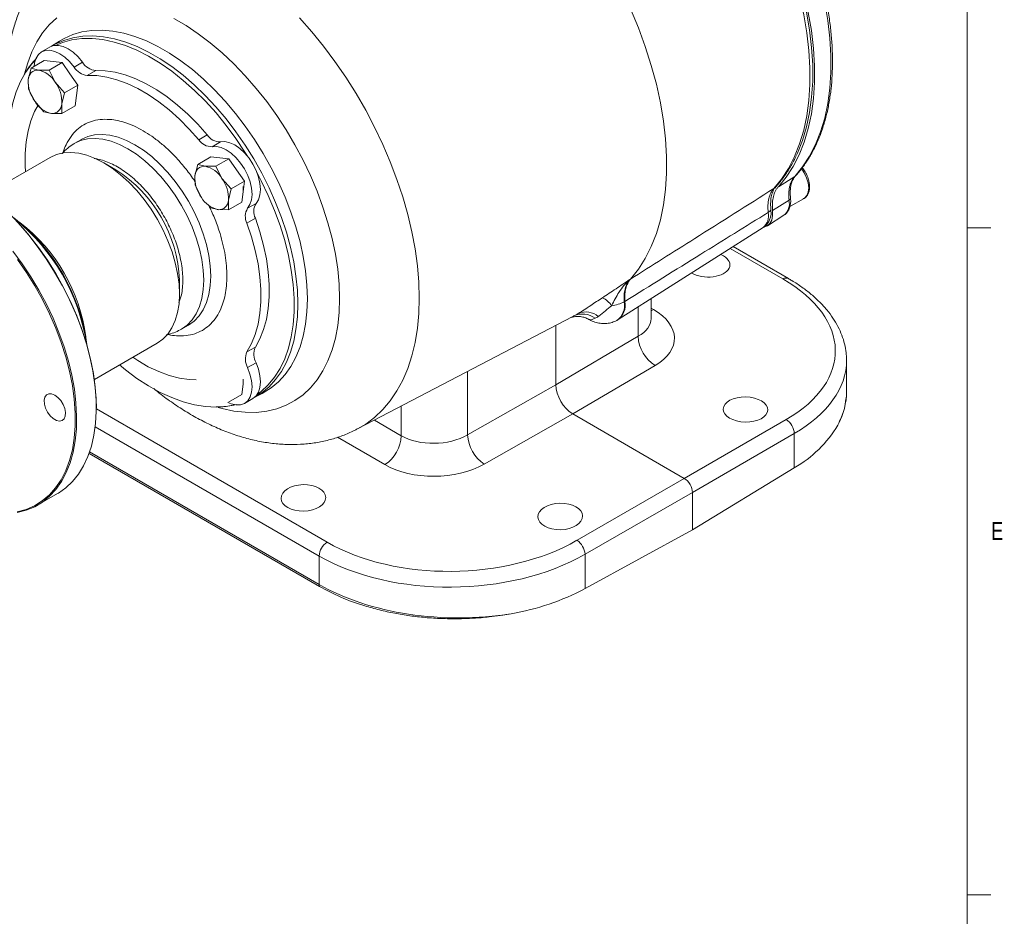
# Model space of a CAD drawing. Header units: inches. Extents: x 0.3 to 33.9, y 0.2 to 21.6.
# Tile 16 of 17: x 28.6 to 33.7, y 14.3 to 19. Entities that reach past the tile are written whole.
import ezdxf

# ---------------------------------------------------------------- set-up
doc = ezdxf.new("R2010")
doc.units = ezdxf.units.IN
doc.header["$MEASUREMENT"] = 0
doc.styles.add('SLDTEXTSTYLE0', font='TXT', dxfattribs={"width": 0.75})

msp = doc.modelspace()

# ---------------------------------------------------------------- linework, layer by layer
at = {"color": 7, "linetype": 'Continuous', "lineweight": 0}
for p, q in [((33.5229, 0.4106), (33.5229, 21.4106)), ((33.5229, 17.9106), (33.6479, 17.9106)), ((33.5229, 14.4106), (33.6479, 14.4106))]:
    msp.add_line(p, q, dxfattribs=at)
at = {"color": 7, "linetype": 'Continuous', "lineweight": 15}
for p, q in [((28.7595, 18.8898), (28.717, 18.8627)), ((28.7094, 18.859), (28.6652, 18.8335)), ((28.61, 18.7471), (28.6794, 18.7872)), ((28.7266, 18.7825), (28.6794, 18.7872)), ((28.7738, 18.7778), (28.7043, 18.7377)), ((28.7738, 18.7778), (28.7266, 18.7825)), ((28.8142, 18.7185), (28.7738, 18.7778)), ((28.8798, 18.7794), (28.8356, 18.7539)), ((28.5954, 18.688), (28.61, 18.7471)), ((28.61, 18.7471), (28.6493, 18.7379)), ((28.6493, 18.7379), (28.7043, 18.7377)), ((28.7043, 18.7377), (28.7369, 18.6739)), ((28.8142, 18.7185), (28.8547, 18.6592)), ((28.9492, 18.7351), (28.9051, 18.7096)), ((28.5966, 18.638), (28.5954, 18.688)), ((28.7369, 18.6739), (28.7852, 18.6191)), ((28.8547, 18.6592), (28.7852, 18.6191)), ((28.8547, 18.6592), (28.848, 18.6047)), ((28.6291, 18.5742), (28.5966, 18.638)), ((28.7852, 18.6191), (28.7706, 18.56)), ((28.8413, 18.5501), (28.848, 18.6047)), ((28.6775, 18.5195), (28.6291, 18.5742)), ((28.7706, 18.56), (28.7718, 18.5101)), ((28.7168, 18.5102), (28.6775, 18.5195)), ((28.7718, 18.5101), (28.7168, 18.5102)), ((28.7718, 18.5101), (28.8413, 18.5501)), ((29.5346, 18.3972), (29.4904, 18.3717)), ((28.8741, 18.3738), (28.8369, 18.3524)), ((29.604, 18.3613), (29.5598, 18.3358)), ((28.71, 18.2791), (28.3798, 18.0885)), ((29.0549, 18.2145), (28.9913, 18.2512)), ((29.4701, 18.1831), (29.4847, 18.2422)), ((29.4847, 18.2422), (29.5541, 18.2823)), ((29.4847, 18.2422), (29.524, 18.2329)), ((29.5541, 18.2823), (29.6013, 18.2776)), ((29.6485, 18.2728), (29.579, 18.2327)), ((29.6485, 18.2728), (29.6013, 18.2776)), ((29.6889, 18.2136), (29.6485, 18.2728)), ((29.524, 18.2329), (29.579, 18.2327)), ((29.579, 18.2327), (29.6116, 18.1689)), ((29.6889, 18.2136), (29.7294, 18.1543)), ((29.4713, 18.1331), (29.4701, 18.1831)), ((29.6116, 18.1689), (29.6599, 18.1142)), ((29.7294, 18.1543), (29.6599, 18.1142)), ((29.7294, 18.1543), (29.7227, 18.0997)), ((32.618, 18.1798), (32.532, 18.1254)), ((32.6228, 18.1848), (32.618, 18.1798)), ((29.5038, 18.0693), (29.4713, 18.1331)), ((29.6599, 18.1142), (29.6453, 18.0551)), ((29.716, 18.0452), (29.7227, 18.0997)), ((29.6453, 18.0551), (29.6465, 18.0051)), ((29.6465, 18.0051), (29.716, 18.0452)), ((29.7906, 18.0381), (29.7464, 18.0126)), ((32.5878, 18.0546), (32.5018, 18.0013)), ((32.5923, 18.0213), (32.667, 18.0644)), ((29.5915, 18.0053), (29.5522, 18.0146)), ((29.6465, 18.0051), (29.5915, 18.0053)), ((29.787, 17.9599), (29.7428, 17.9344)), ((32.4742, 17.9207), (32.5611, 17.9759)), ((31.6918, 17.4281), (32.4514, 17.911)), ((32.5846, 17.644), (32.2947, 17.8113)), ((29.389, 17.5624), (29.389, 17.6358)), ((31.7564, 17.641), (31.7532, 17.6393)), ((31.7233, 17.5221), (31.7264, 17.5238)), ((31.8639, 17.4338), (31.8639, 17.5374)), ((30.3228, 16.8545), (31.4528, 17.444)), ((31.6842, 17.4238), (31.6874, 17.4255)), ((29.3994, 17.3781), (29.4365, 17.3995)), ((31.3643, 17.3978), (31.3643, 17.0866)), ((31.7967, 17.3407), (31.3643, 17.0866)), ((28.9423, 17.1142), (29.2724, 17.3048)), ((29.787, 17.2841), (29.7428, 17.2585)), ((32.8899, 17.0529), (32.8899, 17.2142)), ((29.7906, 17.2018), (29.7464, 17.1763)), ((31.4526, 16.9336), (31.8858, 17.1882)), ((29.716, 17.0351), (29.7227, 17.0897)), ((31.3643, 17.0866), (30.9005, 16.8234)), ((29.6465, 16.995), (29.716, 17.0351)), ((29.7302, 16.9889), (29.7744, 17.0144)), ((29.7814, 17.0191), (29.826, 17.0423)), ((29.826, 17.0423), (29.8241, 17.0413)), ((28.9527, 16.966), (28.9527, 16.9701)), ((30.9881, 16.6699), (31.4526, 16.9336)), ((32.0384, 16.5954), (31.4526, 16.9336)), ((32.5729, 16.9039), (32.0384, 16.5954)), ((32.0808, 16.5219), (32.6153, 16.8305)), ((32.6153, 16.8305), (32.6153, 16.6506)), ((30.1232, 16.0281), (28.9146, 16.7258)), ((32.6153, 16.6506), (32.0808, 16.3254)), ((32.0384, 16.5954), (31.4752, 16.2703)), ((28.6455, 16.4556), (28.7487, 16.5152)), ((31.5176, 16.1968), (32.0808, 16.5219)), ((32.0808, 16.3254), (32.0808, 16.5219)), ((32.0808, 16.3254), (31.5176, 16.0169)), ((30.1221, 16.1878), (30.1221, 16.0383)), ((31.5176, 16.0169), (31.5176, 16.1968))]:
    msp.add_line(p, q, dxfattribs=at)
at = {"color": 8, "linetype": 'Continuous', "lineweight": 15}
for p, q in [((32.279, 17.8014), (32.5557, 17.6416)), ((31.7967, 17.4947), (31.7967, 17.3407)), ((31.8768, 17.4811), (31.8639, 17.4886)), ((31.8768, 17.4811), (31.8639, 17.4752)), ((30.9005, 16.8234), (30.9005, 17.1559)), ((30.1635, 16.2606), (28.9527, 16.9596)), ((30.5532, 16.9748), (30.5532, 16.8191)), ((30.5532, 16.8191), (30.4116, 16.9009)), ((28.9469, 16.8662), (30.1221, 16.1878)), ((30.2182, 16.8111), (30.4672, 16.6674)), ((30.1221, 16.0383), (28.9174, 16.7337))]:
    msp.add_line(p, q, dxfattribs=at)
at = {"color": 7, "linetype": 'Continuous', "lineweight": 15, "flags": 128}
for points in [[(32.6181, 19.5794), (32.6591, 19.482), (32.6955, 19.3841), (32.7271, 19.2862), (32.7536, 19.1888), (32.775, 19.0924), (32.7912, 18.9975), (32.802, 18.9046), (32.8074, 18.814), (32.8074, 18.7264), (32.8019, 18.6422), (32.7911, 18.5617), (32.775, 18.4854), (32.7536, 18.4137), (32.727, 18.347), (32.6954, 18.2855), (32.659, 18.2297), (32.618, 18.1798)], [(32.5083, 19.5148), (32.5493, 19.4175), (32.5856, 19.3197), (32.6171, 19.2219), (32.6436, 19.1246), (32.665, 19.0283), (32.6811, 18.9334), (32.6919, 18.8406), (32.6973, 18.7501), (32.6973, 18.6626), (32.6919, 18.5784), (32.6811, 18.498), (32.665, 18.4218), (32.6436, 18.3501), (32.6171, 18.2834), (32.5856, 18.222), (32.5493, 18.1661), (32.5083, 18.1162)], [(32.5242, 19.5259), (32.5649, 19.4292), (32.601, 19.332), (32.6323, 19.2348), (32.6587, 19.1381), (32.6799, 19.0424), (32.6959, 18.9482), (32.7066, 18.8559), (32.712, 18.766), (32.712, 18.679), (32.7066, 18.5954), (32.6959, 18.5154), (32.6799, 18.4397), (32.6587, 18.3685), (32.6323, 18.3022), (32.627, 18.2906)], [(32.5321, 19.5272), (32.5731, 19.4297), (32.6095, 19.3317), (32.6411, 19.2337), (32.6676, 19.1361), (32.689, 19.0396), (32.7052, 18.9446), (32.716, 18.8515), (32.7214, 18.7608), (32.7214, 18.6731), (32.7159, 18.5887), (32.7051, 18.5082), (32.689, 18.4318), (32.6676, 18.3599), (32.641, 18.2931), (32.6094, 18.2315), (32.573, 18.1755), (32.532, 18.1254)], [(31.7564, 19.0586), (31.7974, 18.9601), (31.8337, 18.8611), (31.8651, 18.7622), (31.8916, 18.6637), (31.9129, 18.5664), (31.929, 18.4705), (31.9398, 18.3765), (31.9452, 18.2851), (31.9452, 18.1965), (31.9398, 18.1113), (31.929, 18.0298), (31.9129, 17.9525), (31.8916, 17.8797), (31.8651, 17.8118), (31.8337, 17.7492), (31.7974, 17.6922), (31.7564, 17.641)], [(28.7094, 18.859), (28.7299, 18.8666), (28.7532, 18.8675), (28.7786, 18.8616), (28.8049, 18.8493), (28.8312, 18.831), (28.8565, 18.8074), (28.8798, 18.7794)], [(29.7462, 18.2853), (29.7325, 18.3073), (29.6847, 18.3789), (29.634, 18.4475), (29.5807, 18.5128), (29.5251, 18.5742), (29.4676, 18.6314), (29.4086, 18.6839), (29.3485, 18.7315), (29.2877, 18.7738), (29.2266, 18.8105), (29.1656, 18.8414), (29.1051, 18.8663), (29.0455, 18.885), (28.9872, 18.8974), (28.9307, 18.9033), (28.8761, 18.9029), (28.8241, 18.896), (28.7748, 18.8828), (28.7376, 18.8676)], [(28.6261, 18.7565), (28.6284, 18.7749), (28.636, 18.7998), (28.6484, 18.8196), (28.6652, 18.8335), (28.6857, 18.8411), (28.709, 18.8419), (28.7344, 18.8361), (28.7607, 18.8238), (28.787, 18.8055), (28.8123, 18.7819), (28.8356, 18.7539)], [(28.633, 18.7923), (28.6116, 18.7683), (28.5807, 18.7253), (28.5542, 18.677), (28.5322, 18.6238), (28.515, 18.566), (28.5026, 18.504), (28.4952, 18.4383), (28.4927, 18.3692)], [(28.9051, 18.7096), (28.955, 18.7085), (29.0069, 18.701), (29.0603, 18.6871), (29.1148, 18.6671), (29.17, 18.6409), (29.2254, 18.6089), (29.2806, 18.5714), (29.3351, 18.5285), (29.3885, 18.4807), (29.4404, 18.4283), (29.4904, 18.3717)], [(28.9492, 18.7351), (28.9992, 18.734), (29.0511, 18.7265), (29.1045, 18.7126), (29.159, 18.6926), (29.2142, 18.6664), (29.2696, 18.6345), (29.3248, 18.5969), (29.3793, 18.554), (29.4327, 18.5062), (29.4846, 18.4538), (29.5346, 18.3972)], [(28.5813, 18.2049), (28.5796, 18.236), (28.5796, 18.3), (28.5846, 18.3609), (28.5944, 18.4181), (28.6091, 18.4713), (28.6286, 18.52), (28.6467, 18.5543)], [(29.604, 18.3613), (29.6273, 18.3624), (29.6526, 18.3568), (29.6789, 18.3448), (29.7052, 18.3267), (29.7306, 18.3032), (29.7539, 18.2754), (29.7744, 18.2442), (29.7912, 18.2109), (29.8036, 18.1767), (29.8112, 18.1431), (29.8137, 18.1112), (29.811, 18.0824), (29.8032, 18.0577), (29.7906, 18.0381)], [(28.9917, 18.251), (28.9472, 18.2739), (28.9032, 18.2907), (28.8603, 18.3013), (28.8191, 18.3054), (28.78, 18.3031), (28.7436, 18.2944), (28.7103, 18.2793), (28.71, 18.2791)], [(29.5598, 18.3358), (29.5831, 18.3369), (29.6084, 18.3313), (29.6347, 18.3193), (29.661, 18.3012), (29.6864, 18.2777), (29.7097, 18.2499), (29.7302, 18.2187), (29.747, 18.1854), (29.7594, 18.1512), (29.767, 18.1175), (29.7696, 18.0857), (29.7668, 18.0568), (29.759, 18.0322), (29.7464, 18.0126)], [(29.2724, 17.3048), (29.3019, 17.3258), (29.3277, 17.3528), (29.3493, 17.3854), (29.3665, 17.4231), (29.3789, 17.4654), (29.3864, 17.5118), (29.389, 17.5618), (29.3865, 17.6146), (29.3791, 17.6697), (29.3668, 17.7263), (29.3498, 17.7837), (29.3283, 17.8413), (29.3025, 17.8982), (29.2728, 17.9538), (29.2396, 18.0073), (29.2033, 18.0581), (29.1643, 18.1056), (29.1231, 18.1492), (29.0802, 18.1882), (29.0363, 18.2223), (28.9917, 18.251)], [(29.7959, 17.0345), (29.818, 17.051), (29.8551, 17.0856), (29.8882, 17.1259), (29.9169, 17.1716), (29.9412, 17.2224), (29.9608, 17.278), (29.9756, 17.3379), (29.9855, 17.4018), (29.9905, 17.4693), (29.9905, 17.5398), (29.9855, 17.613), (29.9756, 17.6884), (29.9608, 17.7654), (29.9412, 17.8436), (29.9169, 17.9224), (29.8882, 18.0013), (29.8551, 18.0797), (29.818, 18.1572), (29.7959, 18.1992)], [(28.261, 18.1692), (28.3197, 18.1323), (28.378, 18.0899), (28.4355, 18.0424), (28.4917, 17.99), (28.5462, 17.9331), (28.5986, 17.8722), (28.6487, 17.8076), (28.6959, 17.7399), (28.74, 17.6696), (28.7806, 17.597), (28.8175, 17.5229), (28.8503, 17.4476), (28.8789, 17.3718), (28.9031, 17.2959), (28.9226, 17.2206), (28.9373, 17.1464), (28.9472, 17.0738), (28.9521, 17.0033), (28.9527, 16.9701)], [(32.5018, 18.0013), (32.502, 17.9743), (32.497, 17.9509), (32.487, 17.9323), (32.4724, 17.9196), (32.4612, 17.9149)], [(32.493, 18.0057), (32.4934, 17.9807), (32.4894, 17.9608)], [(28.7487, 16.5152), (28.7533, 16.5179), (28.7923, 16.5453), (28.8277, 16.5785), (28.859, 16.6172), (28.886, 16.6612), (28.9087, 16.7102), (28.9268, 16.7637), (28.9402, 16.8215), (28.9488, 16.8832), (28.9525, 16.9482), (28.9514, 17.0162), (28.9453, 17.0866), (28.9345, 17.159), (28.9189, 17.2329), (28.8986, 17.3077), (28.8739, 17.383), (28.8448, 17.4581), (28.8116, 17.5326), (28.7745, 17.606), (28.7337, 17.6777), (28.6896, 17.7472), (28.6425, 17.814), (28.5927, 17.8777), (28.5405, 17.9379)], [(29.7428, 17.9344), (29.7668, 17.8629), (29.7863, 17.7918), (29.801, 17.7216), (29.8108, 17.6529), (29.8158, 17.5864), (29.8158, 17.5224), (29.8108, 17.4615), (29.801, 17.4042), (29.7863, 17.3511), (29.7668, 17.3024), (29.7428, 17.2585)], [(29.787, 17.9599), (29.811, 17.8884), (29.8305, 17.8173), (29.8452, 17.7471), (29.855, 17.6785), (29.86, 17.6119), (29.86, 17.5479), (29.855, 17.487), (29.8452, 17.4298), (29.8305, 17.3766), (29.811, 17.3279), (29.787, 17.2841)], [(28.5147, 17.7867), (28.5632, 17.7214), (28.6089, 17.6531), (28.6513, 17.5825), (28.6903, 17.5099), (28.7254, 17.4359), (28.7566, 17.361), (28.7836, 17.2857), (28.8061, 17.2106), (28.824, 17.1362), (28.8373, 17.063), (28.8457, 16.9915), (28.8493, 16.9222), (28.848, 16.8557), (28.8418, 16.7923), (28.8308, 16.7325), (28.8151, 16.6768), (28.7947, 16.6255), (28.7698, 16.579), (28.7406, 16.5376), (28.7072, 16.5016), (28.67, 16.4713), (28.6292, 16.4468), (28.585, 16.4284), (28.5378, 16.4161)], [(28.5369, 16.4195), (28.5842, 16.4325), (28.6284, 16.4518), (28.6691, 16.4772), (28.7061, 16.5086), (28.7391, 16.5458), (28.7678, 16.5884), (28.7921, 16.6362), (28.8117, 16.6889), (28.8266, 16.7459), (28.8366, 16.8071), (28.8417, 16.8718), (28.8418, 16.9396), (28.8369, 17.0101), (28.827, 17.0827), (28.8123, 17.157), (28.7928, 17.2323), (28.7686, 17.3081), (28.74, 17.3839), (28.7071, 17.4592), (28.6703, 17.5334), (28.6297, 17.6059), (28.5856, 17.6762), (28.5383, 17.7439)], [(29.4764, 17.1124), (29.4404, 17.1139), (29.3885, 17.1214), (29.3351, 17.1352), (29.2806, 17.1553), (29.2254, 17.1814), (29.17, 17.2134), (29.1438, 17.2306)], [(29.0741, 17.1903), (29.1051, 17.165), (29.1656, 17.1201), (29.2266, 17.0805), (29.2877, 17.0467), (29.3485, 17.0188), (29.4086, 16.997), (29.4676, 16.9814), (29.5251, 16.9722), (29.5807, 16.9695), (29.634, 16.9731), (29.6785, 16.9816)], [(29.7464, 17.1763), (29.759, 17.1421), (29.7668, 17.1084), (29.7696, 17.0764), (29.767, 17.0475), (29.7594, 17.0226), (29.747, 17.0028), (29.7302, 16.9889), (29.7097, 16.9813), (29.6864, 16.9804), (29.661, 16.9862), (29.6428, 16.9941)], [(29.7906, 17.2018), (29.8032, 17.1676), (29.811, 17.1339), (29.8137, 17.102), (29.8112, 17.073), (29.8036, 17.0481), (29.7912, 17.0283), (29.7744, 17.0144), (29.7744, 17.0144)], [(28.783, 16.9074), (28.7891, 16.9218), (28.7904, 16.9404), (28.7867, 16.9613), (28.7783, 16.9829), (28.7661, 17.0031), (28.751, 17.0202), (28.7345, 17.0327), (28.7179, 17.0394), (28.7029, 17.0397), (28.6906, 17.0337), (28.6822, 17.0218), (28.6784, 17.0051), (28.6797, 16.9852), (28.6858, 16.9637), (28.6962, 16.9425), (28.71, 16.9236), (28.726, 16.9087), (28.7427, 16.899), (28.7587, 16.8955), (28.7725, 16.8983), (28.783, 16.9074)]]:
    msp.add_lwpolyline(points, dxfattribs=at)
at = {"color": 8, "linetype": 'Continuous', "lineweight": 15, "flags": 128}
for points in [[(28.7446, 19.0117), (28.7057, 18.9752), (28.6708, 18.9331), (28.6401, 18.8857), (28.6139, 18.8332), (28.5922, 18.776), (28.5762, 18.7187)], [(30.229, 17.5391), (30.2266, 17.6146), (30.2192, 17.6924), (30.207, 17.7723), (30.19, 17.8536), (30.1683, 17.9359), (30.142, 18.0187), (30.1114, 18.1015), (30.0765, 18.1838), (30.0375, 18.2653), (29.9948, 18.3453), (29.9486, 18.4234), (29.8991, 18.4991), (29.8466, 18.5721), (29.7914, 18.6418), (29.7339, 18.7079), (29.6743, 18.77), (29.6131, 18.8277), (29.5506, 18.8807), (29.4872, 18.9286), (29.4232, 18.9712), (29.359, 19.0083)], [(30.3227, 16.8545), (30.3661, 16.88), (30.413, 16.9151), (30.4561, 16.9559), (30.4953, 17.0022), (30.5303, 17.0538), (30.5609, 17.1105), (30.5871, 17.1721), (30.6087, 17.2382), (30.6256, 17.3085), (30.6377, 17.3827), (30.645, 17.4605), (30.6474, 17.5414), (30.645, 17.6252), (30.6377, 17.7114), (30.6256, 17.7996), (30.6087, 17.8894), (30.5871, 17.9804), (30.5609, 18.0722), (30.5303, 18.1643), (30.4953, 18.2563), (30.4561, 18.3478), (30.413, 18.4384), (30.3661, 18.5276), (30.3157, 18.615), (30.2619, 18.7002), (30.205, 18.7828), (30.1453, 18.8624), (30.0831, 18.9387), (30.0187, 19.0113)], [(29.7816, 17.0192), (29.8208, 17.044), (29.8592, 17.0761), (29.8936, 17.1138), (29.9239, 17.1569), (29.9499, 17.2052), (29.9714, 17.2582), (29.9882, 17.3157), (30.0004, 17.3773), (30.0077, 17.4426), (30.0101, 17.5111), (30.0077, 17.5824), (30.0004, 17.6562), (29.9882, 17.7317), (29.9714, 17.8087), (29.9499, 17.8866), (29.9239, 17.9648), (29.8936, 18.0429), (29.8592, 18.1204), (29.8208, 18.1968), (29.7788, 18.2715), (29.7334, 18.3441), (29.685, 18.4141), (29.6338, 18.4811), (29.5801, 18.5447), (29.5243, 18.6043), (29.4668, 18.6596), (29.408, 18.7104), (29.3481, 18.7561), (29.2877, 18.7967), (29.2271, 18.8317), (29.1667, 18.8609), (29.1068, 18.8842), (29.048, 18.9014), (28.9905, 18.9125), (28.9347, 18.9172), (28.881, 18.9157), (28.8298, 18.9078), (28.7813, 18.8938), (28.736, 18.8735), (28.7172, 18.8628)], [(28.7608, 18.8906), (28.7833, 18.9036), (28.8288, 18.9239), (28.8773, 18.938), (28.9287, 18.9459), (28.9825, 18.9474), (29.0384, 18.9426), (29.096, 18.9316), (29.155, 18.9143), (29.215, 18.891), (29.2755, 18.8616), (29.3363, 18.8266), (29.3968, 18.786), (29.4568, 18.7401), (29.5158, 18.6893), (29.5734, 18.6338), (29.6293, 18.574), (29.6831, 18.5103), (29.7345, 18.4432), (29.783, 18.373), (29.8285, 18.3002), (29.8706, 18.2253), (29.909, 18.1488), (29.9435, 18.0712), (29.9739, 17.9929), (29.9999, 17.9144), (30.0215, 17.8364), (30.0384, 17.7593), (30.0505, 17.6835), (30.0579, 17.6096), (30.0603, 17.5381), (30.0579, 17.4694), (30.0505, 17.404), (30.0384, 17.3423), (30.0215, 17.2847), (29.9999, 17.2315), (29.9739, 17.1831), (29.9435, 17.1399), (29.909, 17.1021), (29.8706, 17.0699), (29.8285, 17.0436), (29.826, 17.0423)], [(29.4365, 17.3995), (29.4662, 17.4208), (29.4921, 17.4479), (29.5136, 17.4805), (29.5307, 17.5183), (29.5431, 17.5606), (29.5505, 17.6071), (29.553, 17.6571), (29.5505, 17.7099), (29.5431, 17.765), (29.5307, 17.8217), (29.5136, 17.8791), (29.4921, 17.9366), (29.4662, 17.9935), (29.4365, 18.0491), (29.4033, 18.1026), (29.3669, 18.1534), (29.3279, 18.2009), (29.2866, 18.2444), (29.2438, 18.2834), (29.1998, 18.3174), (29.1553, 18.346), (29.1107, 18.3688), (29.0668, 18.3856), (29.0239, 18.3961), (28.9827, 18.4001), (28.9437, 18.3978), (28.9073, 18.3889), (28.8756, 18.3747)], [(28.8364, 18.3521), (28.8369, 18.3524), (28.8702, 18.3675), (28.9065, 18.3763), (28.9456, 18.3787), (28.9868, 18.3746), (29.0296, 18.3641), (29.0736, 18.3474), (29.1182, 18.3246), (29.1627, 18.296), (29.2067, 18.262), (29.2495, 18.223), (29.2907, 18.1795), (29.3298, 18.132), (29.3661, 18.0812), (29.3994, 18.0277), (29.4291, 17.9721), (29.4549, 17.9152), (29.4765, 17.8577), (29.4936, 17.8002), (29.5059, 17.7436), (29.5134, 17.6885), (29.5159, 17.6356), (29.5134, 17.5857), (29.5059, 17.5392), (29.4936, 17.4968), (29.4765, 17.4591), (29.4549, 17.4265), (29.4291, 17.3994), (29.3994, 17.3781)], [(32.667, 18.0644), (32.6699, 18.0664), (32.6818, 18.0792), (32.689, 18.0975), (32.6912, 18.1201), (32.6882, 18.1456), (32.6801, 18.1724), (32.6676, 18.1988), (32.6532, 18.2206)], [(29.5923, 16.9673), (29.6131, 16.9616), (29.6743, 16.9486), (29.7339, 16.9419), (29.7914, 16.9416), (29.8466, 16.9477), (29.8991, 16.96), (29.9486, 16.9786), (29.9948, 17.0033), (30.0375, 17.0339), (30.0765, 17.0704), (30.1114, 17.1125), (30.142, 17.1599), (30.1683, 17.2124), (30.19, 17.2696), (30.207, 17.3313), (30.2192, 17.397), (30.2266, 17.4664), (30.229, 17.5391)]]:
    msp.add_lwpolyline(points, dxfattribs=at)
at = {"color": 7, "linetype": 'Continuous', "lineweight": 15}
for centre, radius, start, end in [((28.9592, 18.8274), 0.0928, 211.1701, 263.8511), ((28.645, 18.6884), 0.0496, 85.0519, 180.4746), ((28.6197, 18.6054), 0.1358, 30.3011, 77.4119), ((28.915, 18.8019), 0.0928, 211.1701, 263.8511), ((28.7714, 18.6783), 0.1763, 176.8405, 216.1936), ((28.5946, 18.5698), 0.1763, 356.8405, 36.1936), ((28.7464, 18.6427), 0.1358, 210.3011, 257.4119), ((28.721, 18.5596), 0.0496, 265.0519, 0.4746), ((29.6016, 18.4416), 0.0804, 213.5189, 271.734), ((29.5574, 18.4161), 0.0804, 213.5189, 271.734), ((28.6655, 17.604), 0.7242, 2.5226, 57.4344), ((29.5197, 18.1835), 0.0496, 85.0519, 180.4746), ((29.4944, 18.1004), 0.1358, 30.3011, 77.4119), ((29.6461, 18.1734), 0.1763, 176.8405, 216.1936), ((29.4693, 18.0648), 0.1763, 356.8405, 36.1936), ((29.6047, 18.1132), 0.1188, 353.5163, 6.4244), ((29.6071, 18.1131), 0.1163, 353.4139, 5.4803), ((29.621, 18.1378), 0.1358, 210.3011, 257.4119), ((29.5957, 18.0547), 0.0496, 265.0519, 0.4746), ((29.859, 17.9958), 0.0804, 148.2739, 206.4795), ((32.5102, 18.037), 0.0795, 309.7716, 12.7781), ((29.8148, 17.9703), 0.0804, 148.2739, 206.4795), ((32.461, 18.0221), 0.036, 298.6062, 332.7314), ((27.9025, 17.1635), 1.0091, 7.6366, 52.358), ((27.8709, 17.1453), 1.0417, 8.8818, 51.1128), ((31.5629, 17.4416), 0.1111, 32.6015, 65.8997), ((31.6328, 17.697), 0.197, 276.9152, 297.3272), ((31.6317, 17.5045), 0.0967, 305.1757, 11.4737), ((31.5215, 17.3697), 0.0991, 48.9926, 113.5221), ((31.5048, 17.3519), 0.1059, 51.8204, 115.527), ((31.9794, 17.3451), 0.1827, 181.3652, 239.2034), ((29.8719, 17.2465), 0.0928, 156.1551, 208.8282), ((29.8277, 17.221), 0.0928, 156.1551, 208.8282), ((29.6047, 17.1031), 0.1188, 353.5163, 6.4244), ((29.6071, 17.103), 0.1163, 353.4139, 5.4803), ((32.527, 16.8285), 0.0883, 1.2924, 58.7076), ((32.3084, 17.1921), 0.6224, 299.539, 329.3045), ((30.3606, 16.8281), 0.1928, 303.5404, 357.3258), ((31.1032, 16.8373), 0.2032, 183.9369, 235.477), ((30.2146, 16.1835), 0.0926, 123.5404, 177.3258), ((31.4211, 16.1901), 0.0967, 3.9923, 56.0077), ((30.1696, 16.038), 0.0474, 179.64, 192.0692), ((30.9124, 17.1607), 1.294, 279.6783, 297.8837)]:
    msp.add_arc(centre, radius, start, end, dxfattribs=at)
at = {"color": 8, "linetype": 'Continuous', "lineweight": 15}
for centre, radius, start, end in [((32.4874, 18.1492), 0.0391, 302.3547, 317.2889), ((32.4, 17.9726), 0.0802, 309.8151, 12.9186), ((28.0099, 17.2255), 0.8942, 7.2239, 52.7707), ((32.5722, 17.6172), 0.0295, 65.1624, 124.0928), ((31.6287, 17.5028), 0.0965, 304.9116, 11.5076)]:
    msp.add_arc(centre, radius, start, end, dxfattribs=at)
at = {"color": 7, "linetype": 'Continuous', "lineweight": 15}
for centre, major_axis, ratio, start_param, end_param in [((32.1605, 17.7175), (0.1172, -0.0026), 0.561981, 3.927602, 7.081004), ((32.1605, 17.7175), (0.1172, -0.0026), 0.561981, 0.797818, 0.955648), ((31.891, 17.278), (0.9399, -0.0208), 0.561981, 5.536387, 7.081004), ((31.6116, 17.3361), (0.375, -0.0083), 0.561981, 5.545114, 7.081004), ((31.8899, 17.2284), (0.9999, -0.0208), 0.562909, 0.011712, 0.025172), ((31.4527, 17.0356), (-0.0625, 0.1082), 0.577909, 0.785669, 2.355552), ((31.8899, 17.0387), (0.9999, 0.0219), 0.591316, 5.964807, 6.270262), ((30.73, 16.9292), (0.2499, 0.0089), 0.599485, 3.905762, 5.441651), ((30.7323, 16.8285), (0.375, 0.0087), 0.592198, 3.913199, 5.449089), ((32.0384, 16.5464), (-0.03, 0.052), 0.577777, 3.927415, 5.497526), ((30.8281, 16.6644), (0.9399, 0.0219), 0.592198, 3.913199, 5.457816), ((30.8292, 16.6161), (0.9999, 0.0219), 0.591316, 3.914067, 5.458684), ((30.8292, 16.4264), (0.9999, -0.0208), 0.562909, 3.938703, 5.029556)]:
    msp.add_ellipse(centre, major_axis=major_axis, ratio=ratio, start_param=start_param, end_param=end_param, dxfattribs=at)
at = {"color": 8, "linetype": 'Continuous', "lineweight": 15}
for centre, major_axis, ratio, start_param, end_param in [((31.6139, 17.4395), (0.25, -0.0082), 0.554197, 5.550838, 6.301329), ((31.8899, 17.2284), (0.9999, -0.0208), 0.562909, 5.535679, 6.294897)]:
    msp.add_ellipse(centre, major_axis=major_axis, ratio=ratio, start_param=start_param, end_param=end_param, dxfattribs=at)
at = {"color": 7, "linetype": 'Continuous', "lineweight": 15}
for centre, major_axis, ratio in [((32.3595, 16.9566), (0.1172, -0.0026), 0.561981), ((30.0392, 16.4929), (0.1172, 0.0027), 0.592198), ((31.3873, 16.3953), (0.1172, 0.0027), 0.592198)]:
    msp.add_ellipse(centre, major_axis=major_axis, ratio=ratio, dxfattribs=at)
for points, knots in [([(32.6218, 18.1833), (32.6229, 18.1844), (32.6371, 18.1983), (32.661, 18.2294), (32.6936, 18.2765), (32.7222, 18.3283), (32.7473, 18.3837), (32.7685, 18.4429), (32.786, 18.5053), (32.7995, 18.571), (32.8092, 18.6395), (32.815, 18.7107), (32.8168, 18.7842), (32.8147, 18.8597), (32.8087, 18.9371), (32.7989, 19.0159), (32.7853, 19.0959), (32.768, 19.1766), (32.7472, 19.2578), (32.7229, 19.339), (32.6956, 19.4195), (32.6654, 19.4982), (32.6425, 19.5541), (32.629, 19.5833), (32.6271, 19.5872)], [0, 0, 0, 0, 0.004021, 0.053664, 0.103405, 0.153236, 0.203138, 0.253091, 0.303072, 0.353063, 0.403045, 0.453006, 0.50293, 0.552807, 0.602623, 0.652364, 0.702009, 0.751525, 0.800861, 0.84993, 0.898568, 0.946435, 0.992686, 1, 1, 1, 1]), ([(28.8457, 19.4132), (28.837, 19.4079), (28.8097, 19.3911), (28.7672, 19.3574), (28.7186, 19.3125), (28.6742, 19.2628), (28.6338, 19.2088), (28.5976, 19.1504), (28.5657, 19.0878), (28.5382, 19.0211), (28.5154, 18.9505), (28.4973, 18.8761), (28.4842, 18.7983), (28.4761, 18.7174), (28.473, 18.634), (28.4752, 18.5484), (28.4817, 18.4648), (28.4898, 18.4093), (28.4937, 18.3833)], [0, 0, 0, 0, 0.027867, 0.088123, 0.148452, 0.209132, 0.270426, 0.33257, 0.395762, 0.460139, 0.525758, 0.592583, 0.660488, 0.729266, 0.798675, 0.868471, 0.938441, 1, 1, 1, 1]), ([(28.639, 18.7996), (28.6287, 18.7884), (28.607, 18.7646), (28.5858, 18.7354), (28.5759, 18.7169), (28.5744, 18.7142)], [0, 0, 0, 0, 0.432585, 0.915848, 1, 1, 1, 1]), ([(28.8364, 18.3519), (28.8357, 18.3515), (28.8233, 18.3455), (28.8021, 18.3282), (28.7817, 18.3106), (28.7733, 18.2992), (28.773, 18.2989)], [0, 0, 0, 0, 0.028363, 0.496734, 0.984501, 1, 1, 1, 1]), ([(32.5161, 18.1227), (32.5235, 18.1309), (32.5441, 18.1541), (32.5749, 18.1961), (32.604, 18.2428), (32.6191, 18.2749), (32.625, 18.2875)], [0, 0, 0, 0, 0.1720255, 0.4839416, 0.7971545, 1, 1, 1, 1]), ([(32.6624, 18.0626), (32.6635, 18.0629), (32.6701, 18.065), (32.6797, 18.0739), (32.6894, 18.0884), (32.6947, 18.1054), (32.6965, 18.1243), (32.6949, 18.143), (32.6911, 18.1604), (32.686, 18.176), (32.68, 18.1901), (32.6708, 18.2073), (32.6633, 18.2189), (32.6575, 18.2258), (32.6575, 18.2258)], [0, 0, 0, 0, 0.021398, 0.135381, 0.245375, 0.354567, 0.457193, 0.568373, 0.652933, 0.723817, 0.807721, 0.870932, 0.998409, 1, 1, 1, 1]), ([(32.618, 18.1798), (32.6126, 18.1732), (32.6032, 18.1616), (32.5951, 18.1405), (32.5896, 18.1219), (32.5874, 18.1046), (32.5862, 18.0872), (32.5863, 18.0711), (32.5873, 18.0595), (32.5878, 18.0546)], [0, 0, 0, 0, 0.227167, 0.405662, 0.543405, 0.681947, 0.778223, 0.906866, 1, 1, 1, 1]), ([(32.5958, 18.0663), (32.5953, 18.0721), (32.5941, 18.0855), (32.5943, 18.1027), (32.5954, 18.1215), (32.5995, 18.1407), (32.6071, 18.1645), (32.6173, 18.1773), (32.623, 18.1844)], [0, 0, 0, 0, 0.115617, 0.270731, 0.379053, 0.534227, 0.740954, 1, 1, 1, 1]), ([(32.5083, 18.1162), (32.3698, 18.0286), (32.1192, 17.8703), (31.8685, 17.7118), (31.7564, 17.641)], [0, 0, 0, 0, 0.55255, 1, 1, 1, 1]), ([(32.5083, 18.1162), (32.5027, 18.1089), (32.4913, 18.0942), (32.4811, 18.0644), (32.4758, 18.0299), (32.4774, 18.0038), (32.4783, 17.9906)], [0, 0, 0, 0, 0.245724, 0.500002, 0.745724, 1, 1, 1, 1]), ([(32.5009, 18.0938), (32.4999, 18.0914), (32.4952, 18.0803), (32.4918, 18.0554), (32.4911, 18.0298), (32.4923, 18.0127), (32.4928, 18.008), (32.493, 18.0057)], [0, 0, 0, 0, 0.098567, 0.472998, 0.858289, 0.929109, 1, 1, 1, 1]), ([(32.532, 18.1254), (32.5288, 18.1217), (32.5226, 18.1142), (32.5132, 18.0975), (32.5048, 18.0743), (32.5008, 18.0473), (32.5001, 18.0225), (32.5012, 18.0084), (32.5018, 18.0013)], [0, 0, 0, 0, 0.132853, 0.266978, 0.494109, 0.727831, 0.863246, 1, 1, 1, 1]), ([(32.5007, 18.0938), (32.5019, 18.0976), (32.5054, 18.108), (32.5111, 18.1173), (32.5151, 18.1212), (32.5162, 18.1222)], [0, 0, 0, 0, 0.29277, 0.805442, 1, 1, 1, 1]), ([(32.5614, 17.9765), (32.562, 17.9768), (32.569, 17.9801), (32.579, 17.9914), (32.5897, 18.0091), (32.5953, 18.0294), (32.5973, 18.0487), (32.596, 18.0613), (32.5956, 18.0664)], [0, 0, 0, 0, 0.021352, 0.240341, 0.447115, 0.658175, 0.86267, 1, 1, 1, 1]), ([(31.7264, 17.5238), (31.8592, 17.6063), (32.1098, 17.7621), (32.3604, 17.9175), (32.4783, 17.9906)], [0, 0, 0, 0, 0.5296757, 1, 1, 1, 1]), ([(32.4514, 17.9119), (32.4541, 17.9134), (32.4635, 17.9186), (32.4755, 17.9327), (32.4853, 17.9481), (32.4881, 17.9583), (32.489, 17.9614)], [0, 0, 0, 0, 0.1467549, 0.5024698, 0.8504701, 1, 1, 1, 1]), ([(31.7532, 17.6393), (31.7531, 17.6392), (31.7408, 17.6309), (31.7164, 17.6146), (31.6682, 17.5825), (31.6322, 17.5588), (31.6083, 17.5431)], [0, 0, 0, 0, 0.002547, 0.254971, 0.506602, 1, 1, 1, 1]), ([(31.6566, 17.5015), (31.669, 17.5254), (31.6885, 17.563), (31.7214, 17.6081), (31.7419, 17.6293), (31.7531, 17.6392), (31.7532, 17.6393)], [0, 0, 0, 0, 0.458943, 0.721865, 0.99767, 1, 1, 1, 1]), ([(31.7233, 17.5221), (31.7227, 17.5338), (31.7217, 17.5577), (31.7269, 17.5894), (31.7368, 17.6178), (31.7477, 17.6321), (31.7532, 17.6393)], [0, 0, 0, 0, 0.243914, 0.495196, 0.743693, 1, 1, 1, 1]), ([(31.7564, 17.641), (31.7547, 17.639), (31.7477, 17.6308), (31.7375, 17.6129), (31.7291, 17.5859), (31.7251, 17.5559), (31.726, 17.5346), (31.7264, 17.5238)], [0, 0, 0, 0, 0.073245, 0.312639, 0.558976, 0.776893, 1, 1, 1, 1]), ([(32.8891, 17.2227), (32.8889, 17.2331), (32.8883, 17.2591), (32.8803, 17.3007), (32.8661, 17.3469), (32.8456, 17.3923), (32.8192, 17.4367), (32.787, 17.4798), (32.749, 17.5214), (32.7055, 17.5611), (32.6567, 17.5987), (32.6155, 17.6259), (32.5906, 17.6405), (32.5846, 17.644)], [0, 0, 0, 0, 0.064025, 0.161119, 0.258586, 0.356885, 0.456297, 0.556889, 0.658541, 0.761013, 0.864028, 0.967339, 1, 1, 1, 1]), ([(31.6083, 17.5431), (31.5979, 17.5362), (31.5766, 17.5221), (31.5442, 17.5004), (31.5113, 17.4787), (31.4918, 17.4667), (31.4819, 17.4605)], [0, 0, 0, 0, 0.21336, 0.43352, 0.711269, 1, 1, 1, 1]), ([(31.5865, 17.4444), (31.5877, 17.4453), (31.5993, 17.4533), (31.6197, 17.4714), (31.6456, 17.4925), (31.6566, 17.5015)], [0, 0, 0, 0, 0.061699, 0.60057, 1, 1, 1, 1]), ([(31.4435, 17.4395), (31.4437, 17.4396), (31.4442, 17.4398), (31.45, 17.4416), (31.4605, 17.4439), (31.4757, 17.4454), (31.4949, 17.4444), (31.5163, 17.4391), (31.5315, 17.4336), (31.5384, 17.4286), (31.5387, 17.4284)], [0, 0, 0, 0, 0.128859, 0.246907, 0.363877, 0.492747, 0.643573, 0.812481, 0.992727, 1, 1, 1, 1]), ([(31.5389, 17.429), (31.5418, 17.4272), (31.5531, 17.4203), (31.5748, 17.4126), (31.6033, 17.4071), (31.632, 17.4074), (31.6593, 17.4125), (31.6757, 17.4201), (31.6835, 17.4237)], [0, 0, 0, 0, 0.067776, 0.263945, 0.454788, 0.643007, 0.830095, 1, 1, 1, 1]), ([(31.8639, 17.4333), (31.8639, 17.4332), (31.864, 17.4329), (31.864, 17.4334), (31.864, 17.4338)], [0, 0, 0, 0, 0.363168, 1, 1, 1, 1]), ([(29.3216, 17.3501), (29.3254, 17.3507), (29.3415, 17.353), (29.3681, 17.3619), (29.3893, 17.373), (29.3996, 17.3784)], [0, 0, 0, 0, 0.134134, 0.580313, 1, 1, 1, 1]), ([(29.2541, 17.0661), (29.2668, 17.0558), (29.3029, 17.0263), (29.3642, 16.9829), (29.4378, 16.9358), (29.5129, 16.8941), (29.589, 16.858), (29.6658, 16.8279), (29.7428, 16.804), (29.8195, 16.7866), (29.8953, 16.7758), (29.9697, 16.7717), (30.0423, 16.7741), (30.1125, 16.7829), (30.1802, 16.7977), (30.2448, 16.8189), (30.2922, 16.8382), (30.317, 16.852), (30.3223, 16.855)], [0, 0, 0, 0, 0.038269, 0.108707, 0.179399, 0.250273, 0.321164, 0.391842, 0.46204, 0.531456, 0.59981, 0.666892, 0.732598, 0.796938, 0.860025, 0.922044, 0.983229, 1, 1, 1, 1]), ([(32.8855, 17.0131), (32.8837, 16.9942), (32.8791, 16.9471), (32.8569, 16.9016), (32.8436, 16.8744)], [0, 0, 0, 0, 0.401727, 1, 1, 1, 1]), ([(32.8872, 17.013), (32.8879, 17.0176), (32.8897, 17.0287), (32.8893, 17.04), (32.8891, 17.0466)], [0, 0, 0, 0, 0.407875, 1, 1, 1, 1]), ([(29.5821, 16.9702), (29.5918, 16.9699), (29.6035, 16.9696), (29.6146, 16.9711), (29.6166, 16.9714)], [0, 0, 0, 0, 0.824408, 1, 1, 1, 1]), ([(29.6211, 16.972), (29.6353, 16.9733), (29.6576, 16.9753), (29.6786, 16.9811), (29.6862, 16.9832)], [0, 0, 0, 0, 0.635573, 1, 1, 1, 1]), ([(31.13, 15.8851), (31.0913, 15.8789), (31.0261, 15.8684), (30.9315, 15.8609), (30.8481, 15.8579), (30.7637, 15.8592), (30.6797, 15.8645), (30.5977, 15.8738), (30.5172, 15.8871), (30.4381, 15.9043), (30.3422, 15.9309), (30.2331, 15.9699), (30.1598, 16.0087), (30.1232, 16.0281)], [0, 0, 0, 0, 0.110348, 0.186283, 0.262218, 0.340357, 0.418496, 0.494479, 0.570462, 0.648632, 0.726802, 0.8634, 1, 1, 1, 1])]:
    msp.add_open_spline(points, degree=3, knots=knots, dxfattribs=at)
at = {"color": 8, "linetype": 'Continuous', "lineweight": 15}
for points, knots in [([(28.7771, 18.3032), (28.7775, 18.3045), (28.7815, 18.3203), (28.7949, 18.3503), (28.8182, 18.3908), (28.8497, 18.4254), (28.8857, 18.4516), (28.9264, 18.4697), (28.9721, 18.4795), (29.0187, 18.4801), (29.0643, 18.4735), (29.1223, 18.4576), (29.1826, 18.43), (29.2431, 18.3915), (29.2878, 18.3577), (29.3311, 18.3195), (29.3768, 18.2735), (29.423, 18.2188), (29.4557, 18.1762), (29.4701, 18.153), (29.4708, 18.1519)], [0, 0, 0, 0, 0.004825, 0.056858, 0.123406, 0.18814, 0.250931, 0.313714, 0.378448, 0.445003, 0.497027, 0.54906, 0.655188, 0.708319, 0.761459, 0.813483, 0.865516, 0.932063, 0.996797, 1, 1, 1, 1]), ([(28.9415, 18.2736), (28.9475, 18.2729), (28.9642, 18.2708), (29.0047, 18.2591), (29.0633, 18.2326), (29.1336, 18.1835), (29.1996, 18.1212), (29.2578, 18.0504), (29.3072, 17.9744), (29.3483, 17.8937), (29.3749, 17.8228), (29.3908, 17.7646), (29.4027, 17.7056), (29.4084, 17.6346), (29.4034, 17.565), (29.3904, 17.5303), (29.3853, 17.5168)], [0, 0, 0, 0, 0.024844, 0.06933, 0.160082, 0.250834, 0.3397, 0.42502, 0.505517, 0.586015, 0.671334, 0.715829, 0.760315, 0.851067, 0.941819, 1, 1, 1, 1]), ([(32.5957, 18.0661), (32.5958, 18.066), (32.5966, 18.0641), (32.5944, 18.0598), (32.59, 18.0563), (32.5878, 18.0546)], [0, 0, 0, 0, 0.026733, 0.513367, 1, 1, 1, 1]), ([(29.5452, 18.0225), (29.5558, 17.9995), (29.5775, 17.9523), (29.6008, 17.8851), (29.618, 17.8226), (29.6332, 17.7469), (29.6394, 17.6736), (29.6363, 17.6055), (29.6293, 17.558), (29.618, 17.5145), (29.6009, 17.4717), (29.577, 17.4318), (29.546, 17.3966), (29.5212, 17.3802), (29.509, 17.3721)], [0, 0, 0, 0, 0.085083, 0.174481, 0.244361, 0.314251, 0.456805, 0.528171, 0.599549, 0.669428, 0.739319, 0.828707, 0.915666, 1, 1, 1, 1]), ([(31.4592, 17.4474), (31.4577, 17.4466), (31.4553, 17.4453), (31.4534, 17.4444), (31.4528, 17.4441)], [0, 0, 0, 0, 0.638561, 1, 1, 1, 1]), ([(31.5397, 17.4298), (31.5404, 17.429), (31.5423, 17.4269), (31.5545, 17.4287), (31.565, 17.4329), (31.5703, 17.4351)], [0, 0, 0, 0, 0.235052, 0.611767, 1, 1, 1, 1]), ([(29.509, 17.3721), (29.4959, 17.3656), (29.4692, 17.3523), (29.4233, 17.3428), (29.3766, 17.3427), (29.3439, 17.3462), (29.3282, 17.3506), (29.3268, 17.3509)], [0, 0, 0, 0, 0.250064, 0.507852, 0.772917, 0.980109, 1, 1, 1, 1])]:
    msp.add_open_spline(points, degree=3, knots=knots, dxfattribs=at)
at = {"color": 7, "linetype": 'Continuous', "lineweight": 15}
for points in [[(31.4819, 17.4605), (31.4779, 17.4581), (31.4697, 17.4533), (31.4627, 17.4494), (31.4592, 17.4474)], [(31.5703, 17.4351), (31.5729, 17.4364), (31.5782, 17.439), (31.5837, 17.4426), (31.5865, 17.4444)]]:
    msp.add_open_spline(points, degree=3, dxfattribs=at)

# ---------------------------------------------------------------- texts
at = {"color": 7, "linetype": 'Continuous', "lineweight": 0, "insert": (33.6495, 16.366), "char_height": 0.0938, "attachment_point": 1, "style": 'SLDTEXTSTYLE0'}
msp.add_mtext('E', dxfattribs=at)

doc.saveas('drawing.dxf')
